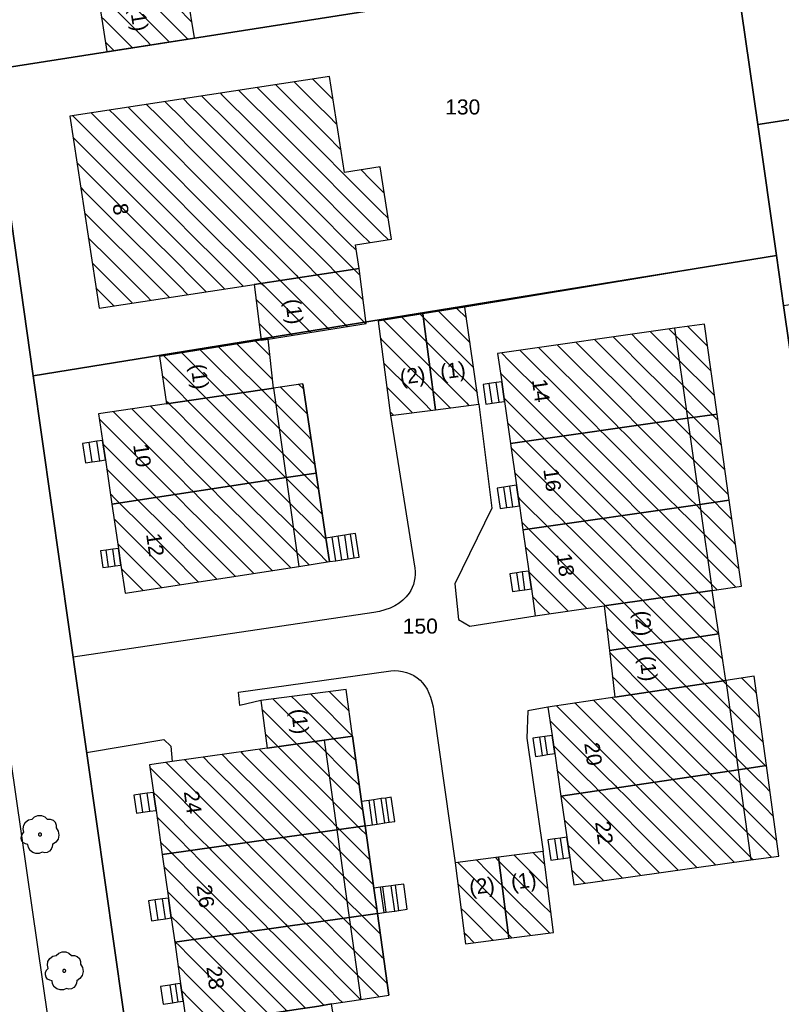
# Model space of a CAD drawing. Extents: x 32394465 to 32399599, y 5706239 to 5708675.
# Tile 17 of 40: x 32395195 to 32395246, y 5706582 to 5706647. Entities that reach past the tile are written whole.
import ezdxf
from ezdxf.enums import TextEntityAlignment as Align

# ---------------------------------------------------------------- set-up
doc = ezdxf.new("R2010")
doc.units = 0
doc.linetypes.add('LT00000', pattern=[0])
for name, color, linetype, lineweight in [('Baumstandorte', 250, 'LT00000', 18), ('BauwerkeSiedlung_Umring', 250, 'LT00000', 18), ('BauwerkeVerkehr_Umring', 250, 'LT00000', 18), ('BesondereGebaeudelinie', 250, 'LT00000', 18), ('Flurstueck_Umring', 250, 'LT00000', 18), ('Flurstuecksnummer', 250, 'LT00000', 18), ('Gebaeude_Fuellung', 250, 'LT00000', 18), ('Gebaeude_Umring', 250, 'LT00000', 18), ('GebaeudeBauteil_Umring', 250, 'LT00000', 18), ('GebaeudeHausnummer', 250, 'LT00000', 18), ('GebaeudePseudonummer', 250, 'LT00000', 18), ('NutzungSiedlung_Umring', 250, 'LT00000', 18), ('NutzungVerkehr_Umring', 250, 'LT00000', 18)]:
    doc.layers.add(name, color=color, linetype=linetype, lineweight=lineweight)
doc.styles.add('TS100', font='arial.ttf', dxfattribs={"height": 0.2})
pattern_1 = [(-45, (0, 0), (0.707106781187, 0.707106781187), [1])]

# ---------------------------------------------------------------- blocks, each defined once
blk = doc.blocks.new('SYMB1123')
at = {"color": 250, "linetype": 'ByBlock', "lineweight": -3, "flags": 128}
for points in [[(-0.424, 0.059), (-0.446, 0.153), (-0.431, 0.248), (-0.381, 0.33), (-0.303, 0.387), (-0.21, 0.409)], [(-0.424, 0.059), (-0.446, 0.153), (-0.431, 0.248), (-0.381, 0.33), (-0.303, 0.387), (-0.21, 0.409)], [(-0.21, 0.409), (-0.141, 0.473), (-0.053, 0.506), (0.04, 0.506), (0.127, 0.473), (0.196, 0.409)], [(-0.21, 0.409), (-0.141, 0.473), (-0.053, 0.506), (0.04, 0.506), (0.127, 0.473), (0.196, 0.409)], [(0.196, 0.409), (0.275, 0.41), (0.348, 0.38), (0.404, 0.325), (0.434, 0.252), (0.433, 0.173)], [(0.196, 0.409), (0.275, 0.41), (0.348, 0.38), (0.404, 0.325), (0.434, 0.252), (0.433, 0.173)], [(-0.323, -0.263), (-0.385, -0.251), (-0.439, -0.218), (-0.478, -0.168), (-0.497, -0.108), (-0.494, -0.044), (-0.468, 0.014), (-0.424, 0.059)], [(-0.323, -0.263), (-0.385, -0.251), (-0.439, -0.218), (-0.478, -0.168), (-0.497, -0.108), (-0.494, -0.044), (-0.468, 0.014), (-0.424, 0.059)], [(0.433, 0.173), (0.488, 0.084), (0.505, -0.019), (0.481, -0.121), (0.42, -0.207), (0.332, -0.263)], [(0.433, 0.173), (0.488, 0.084), (0.505, -0.019), (0.481, -0.121), (0.42, -0.207), (0.332, -0.263)], [(0.061, -0.47), (-0.02, -0.505), (-0.109, -0.508), (-0.193, -0.481), (-0.262, -0.426), (-0.307, -0.35), (-0.323, -0.263)], [(0.061, -0.47), (-0.02, -0.505), (-0.109, -0.508), (-0.193, -0.481), (-0.262, -0.426), (-0.307, -0.35), (-0.323, -0.263)], [(0.332, -0.263), (0.329, -0.331), (0.302, -0.394), (0.256, -0.444), (0.195, -0.476), (0.128, -0.485), (0.061, -0.47)], [(0.332, -0.263), (0.329, -0.331), (0.302, -0.394), (0.256, -0.444), (0.195, -0.476), (0.128, -0.485), (0.061, -0.47)]]:
    blk.add_lwpolyline(points, dxfattribs=at)
at = {"color": 250, "linetype": 'ByBlock', "lineweight": 18, "flags": 128}
for points in [[(-0.424, 0.059), (-0.446, 0.153), (-0.431, 0.248), (-0.381, 0.33), (-0.303, 0.387), (-0.21, 0.409)], [(-0.21, 0.409), (-0.141, 0.473), (-0.053, 0.506), (0.04, 0.506), (0.127, 0.473), (0.196, 0.409)], [(0.196, 0.409), (0.275, 0.41), (0.348, 0.38), (0.404, 0.325), (0.434, 0.252), (0.433, 0.173)], [(-0.323, -0.263), (-0.385, -0.251), (-0.439, -0.218), (-0.478, -0.168), (-0.497, -0.108), (-0.494, -0.044), (-0.468, 0.014), (-0.424, 0.059)], [(0.433, 0.173), (0.488, 0.084), (0.505, -0.019), (0.481, -0.121), (0.42, -0.207), (0.332, -0.263)], [(0.061, -0.47), (-0.02, -0.505), (-0.109, -0.508), (-0.193, -0.481), (-0.262, -0.426), (-0.307, -0.35), (-0.323, -0.263)], [(0.332, -0.263), (0.329, -0.331), (0.302, -0.394), (0.256, -0.444), (0.195, -0.476), (0.128, -0.485), (0.061, -0.47)]]:
    blk.add_lwpolyline(points, dxfattribs=at)
at = {"color": 250, "linetype": 'ByBlock', "lineweight": -3, "flags": 128}
blk.add_lwpolyline([(0.04, 0), (0.038, 0.014), (0.031, 0.026), (0.02, 0.035), (0.007, 0.039), (-0.007, 0.039), (-0.02, 0.035), (-0.031, 0.026), (-0.038, 0.014), (-0.04, 0), (-0.038, -0.014), (-0.031, -0.026), (-0.02, -0.035), (-0.007, -0.039), (0.007, -0.039), (0.02, -0.035), (0.031, -0.026), (0.038, -0.014), (0.04, 0)], close=True, dxfattribs=at)
blk.add_lwpolyline([(0.04, 0), (0.038, 0.014), (0.031, 0.026), (0.02, 0.035), (0.007, 0.039), (-0.007, 0.039), (-0.02, 0.035), (-0.031, 0.026), (-0.038, 0.014), (-0.04, 0), (-0.038, -0.014), (-0.031, -0.026), (-0.02, -0.035), (-0.007, -0.039), (0.007, -0.039), (0.02, -0.035), (0.031, -0.026), (0.038, -0.014), (0.04, 0)], close=True, dxfattribs=at)
at = {"color": 250, "linetype": 'ByBlock', "lineweight": 18, "flags": 128}
blk.add_lwpolyline([(0.04, 0), (0.038, 0.014), (0.031, 0.026), (0.02, 0.035), (0.007, 0.039), (-0.007, 0.039), (-0.02, 0.035), (-0.031, 0.026), (-0.038, 0.014), (-0.04, 0), (-0.038, -0.014), (-0.031, -0.026), (-0.02, -0.035), (-0.007, -0.039), (0.007, -0.039), (0.02, -0.035), (0.031, -0.026), (0.038, -0.014), (0.04, 0)], close=True, dxfattribs=at)

msp = doc.modelspace()

# ---------------------------------------------------------------- hatches: boundary and pattern name
at = {"layer": 'Gebaeude_Fuellung', "linetype": 'Continuous', "lineweight": 25}
h = msp.add_hatch(dxfattribs=at)
h.set_pattern_fill('LT_0', color=255, angle=-45, style=0, pattern_type=2)
h.set_pattern_definition(pattern_1)
h.paths.add_polyline_path([(32395200.725, 5706645.194), (32395200.277, 5706648.042), (32395206.092, 5706648.956), (32395206.54, 5706646.109)])
h = msp.add_hatch(dxfattribs=at)
h.set_pattern_fill('LT_0', color=255, angle=-45, style=0, pattern_type=2)
h.set_pattern_definition(pattern_1)
h.paths.add_polyline_path([(32395217.241, 5706632.347), (32395217.481, 5706630.784), (32395210.514, 5706629.715), (32395200.221, 5706628.136), (32395198.264, 5706640.896), (32395215.523, 5706643.544), (32395216.503, 5706637.154), (32395218.89, 5706637.521), (32395219.627, 5706632.713)])
h = msp.add_hatch(dxfattribs=at)
h.set_pattern_fill('LT_0', color=255, angle=-45, style=0, pattern_type=2)
h.set_pattern_definition(pattern_1)
h.paths.add_polyline_path([(32395211.447, 5706626.081), (32395210.986, 5706626.006), (32395210.514, 5706629.715), (32395217.481, 5706630.784), (32395217.951, 5706627.124)])
h = msp.add_hatch(dxfattribs=at)
h.set_pattern_fill('LT_0', color=255, angle=-45, style=0, pattern_type=2)
h.set_pattern_definition(pattern_1)
h.paths.add_polyline_path([(32395222.551, 5706621.385), (32395221.723, 5706627.753), (32395224.518, 5706628.215), (32395225.433, 5706621.759)])
h = msp.add_hatch(dxfattribs=at)
h.set_pattern_fill('LT_0', color=255, angle=-45, style=0, pattern_type=2)
h.set_pattern_definition(pattern_1)
h.paths.add_polyline_path([(32395219.579, 5706620.997), (32395218.76, 5706627.264), (32395221.723, 5706627.753), (32395222.551, 5706621.385)])
h = msp.add_hatch(dxfattribs=at)
h.set_pattern_fill('LT_0', color=255, angle=-45, style=0, pattern_type=2)
h.set_pattern_definition(pattern_1)
h.paths.add_polyline_path([(32395239.297, 5706620.821), (32395227.546, 5706619.14), (32395227.145, 5706621.946), (32395226.958, 5706623.244), (32395226.69, 5706625.117), (32395238.441, 5706626.799), (32395240.421, 5706627.082), (32395241.267, 5706621.102)])
h = msp.add_hatch(dxfattribs=at)
h.set_pattern_fill('LT_0', color=255, angle=-45, style=0, pattern_type=2)
h.set_pattern_definition(pattern_1)
h.paths.add_polyline_path([(32395204.694, 5706621.779), (32395204.232, 5706624.923), (32395210.986, 5706626.006), (32395211.447, 5706626.081), (32395211.802, 5706622.823)])
h = msp.add_hatch(dxfattribs=at)
h.set_pattern_fill('LT_0', color=255, angle=-45, style=0, pattern_type=2)
h.set_pattern_definition(pattern_1)
h.paths.add_polyline_path([(32395212.648, 5706616.878), (32395201.062, 5706615.11), (32395200.63, 5706618.05), (32395200.438, 5706619.348), (32395200.178, 5706621.116), (32395204.694, 5706621.779), (32395211.802, 5706622.823), (32395213.75, 5706623.112), (32395214.634, 5706617.181)])
h = msp.add_hatch(dxfattribs=at)
h.set_pattern_fill('LT_0', color=255, angle=-45, style=0, pattern_type=2)
h.set_pattern_definition(pattern_1)
h.paths.add_polyline_path([(32395240.116, 5706615.095), (32395228.368, 5706613.415), (32395228.139, 5706615.009), (32395227.945, 5706616.364), (32395227.546, 5706619.14), (32395239.297, 5706620.821), (32395241.267, 5706621.102), (32395242.077, 5706615.375)])
h = msp.add_hatch(dxfattribs=at)
h.set_pattern_fill('LT_0', color=255, angle=-45, style=0, pattern_type=2)
h.set_pattern_definition(pattern_1)
h.paths.add_polyline_path([(32395213.488, 5706610.978), (32395201.934, 5706609.19), (32395201.657, 5706611.069), (32395201.494, 5706612.174), (32395201.062, 5706615.11), (32395212.648, 5706616.878), (32395214.634, 5706617.181), (32395215.277, 5706612.859), (32395215.51, 5706611.292)])
h = msp.add_hatch(dxfattribs=at)
h.set_pattern_fill('LT_0', color=255, angle=-45, style=0, pattern_type=2)
h.set_pattern_definition(pattern_1)
h.paths.add_polyline_path([(32395240.935, 5706609.378), (32395233.769, 5706608.351), (32395229.188, 5706607.694), (32395228.93, 5706609.49), (32395228.761, 5706610.67), (32395228.368, 5706613.415), (32395240.116, 5706615.095), (32395242.077, 5706615.375), (32395242.884, 5706609.658)])
h = msp.add_hatch(dxfattribs=at)
h.set_pattern_fill('LT_0', color=255, angle=-45, style=0, pattern_type=2)
h.set_pattern_definition(pattern_1)
h.paths.add_polyline_path([(32395234.11, 5706605.387), (32395233.769, 5706608.351), (32395240.935, 5706609.378), (32395241.376, 5706606.486)])
h = msp.add_hatch(dxfattribs=at)
h.set_pattern_fill('LT_0', color=255, angle=-45, style=0, pattern_type=2)
h.set_pattern_definition(pattern_1)
h.paths.add_polyline_path([(32395234.469, 5706602.282), (32395234.11, 5706605.387), (32395241.376, 5706606.486), (32395241.844, 5706603.391)])
h = msp.add_hatch(dxfattribs=at)
h.set_pattern_fill('LT_0', color=255, angle=-45, style=0, pattern_type=2)
h.set_pattern_definition(pattern_1)
h.paths.add_polyline_path([(32395242.674, 5706597.467), (32395230.894, 5706595.717), (32395230.478, 5706598.539), (32395230.309, 5706599.742), (32395230.032, 5706601.619), (32395234.469, 5706602.282), (32395241.844, 5706603.391), (32395243.74, 5706603.677), (32395244.553, 5706597.75)])
h = msp.add_hatch(dxfattribs=at)
h.set_pattern_fill('LT_0', color=255, angle=-45, style=0, pattern_type=2)
h.set_pattern_definition(pattern_1)
h.paths.add_polyline_path([(32395215.157, 5706599.435), (32395211.374, 5706598.898), (32395210.958, 5706602.058), (32395216.627, 5706602.805), (32395217.036, 5706599.701)])
h = msp.add_hatch(dxfattribs=at)
h.set_pattern_fill('LT_0', color=255, angle=-45, style=0, pattern_type=2)
h.set_pattern_definition(pattern_1)
h.paths.add_polyline_path([(32395216.003, 5706593.471), (32395204.409, 5706591.825), (32395203.991, 5706594.764), (32395203.821, 5706595.957), (32395203.561, 5706597.79), (32395205.059, 5706598.003), (32395211.374, 5706598.898), (32395215.157, 5706599.435), (32395217.036, 5706599.701), (32395217.649, 5706595.357), (32395217.876, 5706593.738)])
h = msp.add_hatch(dxfattribs=at)
h.set_pattern_fill('LT_0', color=255, angle=-45, style=0, pattern_type=2)
h.set_pattern_definition(pattern_1)
h.paths.add_polyline_path([(32395243.516, 5706591.466), (32395231.749, 5706589.815), (32395231.488, 5706591.637), (32395231.289, 5706592.98), (32395230.894, 5706595.717), (32395242.674, 5706597.467), (32395244.553, 5706597.75), (32395245.38, 5706591.719)])
h = msp.add_hatch(dxfattribs=at)
h.set_pattern_fill('LT_0', color=255, angle=-45, style=0, pattern_type=2)
h.set_pattern_definition(pattern_1)
h.paths.add_polyline_path([(32395216.83, 5706587.64), (32395205.238, 5706585.994), (32395205.007, 5706587.615), (32395204.819, 5706588.936), (32395204.409, 5706591.825), (32395216.003, 5706593.471), (32395217.876, 5706593.738), (32395218.462, 5706589.587), (32395218.697, 5706587.907)])
h = msp.add_hatch(dxfattribs=at)
h.set_pattern_fill('LT_0', color=255, angle=-45, style=0, pattern_type=2)
h.set_pattern_definition(pattern_1)
h.paths.add_polyline_path([(32395227.428, 5706586.271), (32395226.739, 5706591.642), (32395229.715, 5706592.024), (32395230.408, 5706586.655)])
h = msp.add_hatch(dxfattribs=at)
h.set_pattern_fill('LT_0', color=255, angle=-45, style=0, pattern_type=2)
h.set_pattern_definition(pattern_1)
h.paths.add_polyline_path([(32395224.552, 5706585.892), (32395223.875, 5706591.28), (32395226.739, 5706591.642), (32395227.428, 5706586.271)])
h = msp.add_hatch(dxfattribs=at)
h.set_pattern_fill('LT_0', color=255, angle=-45, style=0, pattern_type=2)
h.set_pattern_definition(pattern_1)
h.paths.add_polyline_path([(32395217.602, 5706582.195), (32395215.661, 5706581.895), (32395214.804, 5706581.762), (32395214.356, 5706581.692), (32395213.439, 5706581.55), (32395211.297, 5706581.219), (32395206.033, 5706580.403), (32395205.794, 5706582.081), (32395205.627, 5706583.254), (32395205.238, 5706585.994), (32395216.83, 5706587.64), (32395218.697, 5706587.907), (32395219.463, 5706582.484)])

# ---------------------------------------------------------------- linework, layer by layer
at = {"layer": 'BauwerkeSiedlung_Umring', "color": 255, "lineweight": 25}
for p, q in [((32395226.318, 5706621.827), (32395226.132, 5706623.124)), ((32395226.786, 5706621.895), (32395226.599, 5706623.191)), ((32395199.75, 5706617.922), (32395199.558, 5706619.219)), ((32395200.252, 5706617.995), (32395200.062, 5706619.293)), ((32395227.302, 5706614.889), (32395227.105, 5706616.242)), ((32395227.697, 5706614.946), (32395227.501, 5706616.3)), ((32395216.344, 5706611.42), (32395216.103, 5706612.985)), ((32395216.768, 5706611.485), (32395216.529, 5706613.051)), ((32395217.146, 5706611.544), (32395216.908, 5706613.108)), ((32395215.94, 5706611.357), (32395215.701, 5706612.924)), ((32395200.83, 5706610.948), (32395200.669, 5706612.053)), ((32395201.28, 5706611.014), (32395201.119, 5706612.119)), ((32395228.145, 5706609.378), (32395227.974, 5706610.557)), ((32395228.503, 5706609.429), (32395228.333, 5706610.608)), ((32395229.666, 5706598.42), (32395229.492, 5706599.626)), ((32395230.003, 5706598.469), (32395229.83, 5706599.674)), ((32395203.116, 5706594.638), (32395202.943, 5706595.831)), ((32395203.584, 5706594.706), (32395203.411, 5706595.898)), ((32395218.371, 5706593.809), (32395218.142, 5706595.426)), ((32395218.689, 5706593.855), (32395218.461, 5706595.472)), ((32395219.185, 5706593.924), (32395218.955, 5706595.542)), ((32395219.488, 5706593.968), (32395219.26, 5706595.585)), ((32395230.681, 5706591.521), (32395230.486, 5706592.865)), ((32395231.058, 5706591.575), (32395230.864, 5706592.92)), ((32395219.144, 5706587.97), (32395218.907, 5706589.65)), ((32395219.29, 5706587.991), (32395219.054, 5706589.671)), ((32395219.855, 5706588.072), (32395219.62, 5706589.75)), ((32395220.127, 5706588.111), (32395219.894, 5706589.788)), ((32395204.125, 5706587.489), (32395203.937, 5706588.81)), ((32395204.615, 5706587.559), (32395204.426, 5706588.88)), ((32395204.91, 5706583.151), (32395205.078, 5706581.979)), ((32395205.268, 5706583.203), (32395205.435, 5706582.03))]:
    msp.add_line(p, q, dxfattribs=at)
at = {"layer": 'BauwerkeSiedlung_Umring', "color": 255, "lineweight": 25, "flags": 128}
msp.add_lwpolyline([(32395245.214, 5706631.638), (32395224.518, 5706628.215), (32395221.723, 5706627.753), (32395218.76, 5706627.264)], dxfattribs=at)
for points in [[(32395226.318, 5706621.827), (32395226.786, 5706621.895), (32395227.145, 5706621.946), (32395226.958, 5706623.244), (32395226.599, 5706623.191), (32395226.132, 5706623.124), (32395225.728, 5706623.066), (32395225.915, 5706621.769), (32395226.318, 5706621.827)], [(32395199.75, 5706617.922), (32395200.252, 5706617.995), (32395200.63, 5706618.05), (32395200.438, 5706619.348), (32395200.062, 5706619.293), (32395199.558, 5706619.219), (32395199.107, 5706619.154), (32395199.299, 5706617.855), (32395199.75, 5706617.922)], [(32395227.302, 5706614.889), (32395227.697, 5706614.946), (32395228.139, 5706615.009), (32395227.945, 5706616.364), (32395227.501, 5706616.3), (32395227.105, 5706616.242), (32395226.652, 5706616.177), (32395226.849, 5706614.822), (32395227.302, 5706614.889)], [(32395215.94, 5706611.357), (32395216.344, 5706611.42), (32395216.768, 5706611.485), (32395217.146, 5706611.544), (32395217.479, 5706611.595), (32395217.241, 5706613.16), (32395216.908, 5706613.108), (32395216.529, 5706613.051), (32395216.103, 5706612.985), (32395215.701, 5706612.924), (32395215.277, 5706612.859), (32395215.51, 5706611.292), (32395215.94, 5706611.357)], [(32395200.83, 5706610.948), (32395201.28, 5706611.014), (32395201.657, 5706611.069), (32395201.494, 5706612.174), (32395201.119, 5706612.119), (32395200.669, 5706612.053), (32395200.307, 5706612), (32395200.467, 5706610.896), (32395200.83, 5706610.948)], [(32395228.145, 5706609.378), (32395228.503, 5706609.429), (32395228.93, 5706609.49), (32395228.761, 5706610.67), (32395228.333, 5706610.608), (32395227.974, 5706610.557), (32395227.502, 5706610.488), (32395227.672, 5706609.309), (32395228.145, 5706609.378)], [(32395229.666, 5706598.42), (32395230.003, 5706598.469), (32395230.478, 5706598.539), (32395230.309, 5706599.742), (32395229.83, 5706599.674), (32395229.492, 5706599.626), (32395229.021, 5706599.559), (32395229.194, 5706598.352), (32395229.666, 5706598.42)], [(32395203.116, 5706594.638), (32395203.584, 5706594.706), (32395203.991, 5706594.764), (32395203.821, 5706595.957), (32395203.411, 5706595.898), (32395202.943, 5706595.831), (32395202.522, 5706595.77), (32395202.695, 5706594.577), (32395203.116, 5706594.638)], [(32395218.371, 5706593.809), (32395218.689, 5706593.855), (32395219.185, 5706593.924), (32395219.488, 5706593.968), (32395219.849, 5706594.019), (32395219.62, 5706595.635), (32395219.26, 5706595.585), (32395218.955, 5706595.542), (32395218.461, 5706595.472), (32395218.142, 5706595.426), (32395217.649, 5706595.357), (32395217.876, 5706593.738), (32395218.371, 5706593.809)], [(32395230.681, 5706591.521), (32395231.058, 5706591.575), (32395231.488, 5706591.637), (32395231.289, 5706592.98), (32395230.864, 5706592.92), (32395230.486, 5706592.865), (32395230.029, 5706592.799), (32395230.223, 5706591.454), (32395230.681, 5706591.521)], [(32395219.144, 5706587.97), (32395219.29, 5706587.991), (32395219.855, 5706588.072), (32395220.127, 5706588.111), (32395220.688, 5706588.19), (32395220.454, 5706589.865), (32395219.894, 5706589.788), (32395219.62, 5706589.75), (32395219.054, 5706589.671), (32395218.907, 5706589.65), (32395218.462, 5706589.587), (32395218.697, 5706587.907), (32395219.144, 5706587.97)], [(32395204.125, 5706587.489), (32395204.615, 5706587.559), (32395205.007, 5706587.615), (32395204.819, 5706588.936), (32395204.426, 5706588.88), (32395203.937, 5706588.81), (32395203.499, 5706588.748), (32395203.687, 5706587.427), (32395204.125, 5706587.489)], [(32395205.078, 5706581.979), (32395205.435, 5706582.03), (32395205.794, 5706582.081), (32395205.627, 5706583.254), (32395205.268, 5706583.203), (32395204.91, 5706583.151), (32395204.299, 5706583.064), (32395204.467, 5706581.892), (32395205.078, 5706581.979)], [(32395213.624, 5706580.352), (32395214.538, 5706580.49), (32395214.988, 5706580.561), (32395215.846, 5706580.693), (32395215.661, 5706581.895), (32395214.804, 5706581.762), (32395214.356, 5706581.692), (32395213.439, 5706581.55), (32395211.297, 5706581.219), (32395211.482, 5706580.021), (32395213.624, 5706580.352)]]:
    msp.add_lwpolyline(points, close=True, dxfattribs=at)
at = {"layer": 'BauwerkeVerkehr_Umring', "color": 255, "lineweight": 25, "flags": 128}
for points in [[(32395198.599, 5706568.644), (32395181.878, 5706684.539), (32395176.428, 5706722.11), (32395176.383, 5706722.499), (32395176.358, 5706722.897), (32395176.355, 5706723.302), (32395176.372, 5706723.711), (32395176.41, 5706724.119), (32395176.469, 5706724.525), (32395176.547, 5706724.925), (32395176.645, 5706725.316), (32395176.762, 5706725.695), (32395176.896, 5706726.059), (32395177.047, 5706726.409), (32395177.215, 5706726.743), (32395177.399, 5706727.057), (32395177.597, 5706727.352), (32395177.81, 5706727.627), (32395178.037, 5706727.88), (32395178.261, 5706728.099), (32395178.508, 5706728.31), (32395178.778, 5706728.516), (32395179.076, 5706728.719), (32395179.395, 5706728.916), (32395179.752, 5706729.118), (32395180.157, 5706729.333), (32395180.718, 5706729.616)], [(32395225.433, 5706621.759), (32395226.313, 5706614.848), (32395223.838, 5706609.826), (32395224.098, 5706607.437), (32395224.85, 5706607), (32395229.188, 5706607.694)], [(32395219.579, 5706620.997), (32395221.187, 5706610.849), (32395221.21, 5706610.642), (32395221.211, 5706610.429), (32395221.192, 5706610.212), (32395221.152, 5706609.997), (32395221.093, 5706609.784), (32395221.013, 5706609.577), (32395220.916, 5706609.38), (32395220.802, 5706609.195), (32395220.616, 5706608.957), (32395220.395, 5706608.738), (32395220.141, 5706608.54), (32395219.855, 5706608.363), (32395219.538, 5706608.209), (32395219.197, 5706608.08), (32395218.836, 5706607.979), (32395218.463, 5706607.908), (32395198.481, 5706604.953)], [(32395210.958, 5706602.058), (32395209.554, 5706601.724), (32395209.466, 5706602.623), (32395219.595, 5706604.032), (32395219.848, 5706604.052), (32395220.11, 5706604.042), (32395220.375, 5706604.002), (32395220.636, 5706603.934), (32395220.887, 5706603.839), (32395221.125, 5706603.72), (32395221.344, 5706603.578), (32395221.538, 5706603.416), (32395221.707, 5706603.238), (32395221.861, 5706603.035), (32395221.998, 5706602.807), (32395222.121, 5706602.555), (32395222.228, 5706602.277), (32395222.32, 5706601.974), (32395222.397, 5706601.647), (32395222.458, 5706601.292), (32395223.875, 5706591.28)], [(32395230.032, 5706601.619), (32395228.702, 5706601.375), (32395228.618, 5706599.565), (32395229.715, 5706592.024)], [(32395199.367, 5706598.605), (32395204.518, 5706599.463), (32395204.978, 5706599.023), (32395205.059, 5706598.003)]]:
    msp.add_lwpolyline(points, dxfattribs=at)
at = {"layer": 'BesondereGebaeudelinie', "color": 255, "lineweight": 25}
for p, q in [((32395241.267, 5706621.102), (32395240.421, 5706627.082)), ((32395241.267, 5706621.102), (32395240.421, 5706627.082)), ((32395213.75, 5706623.112), (32395214.634, 5706617.181)), ((32395213.75, 5706623.112), (32395214.634, 5706617.181)), ((32395242.077, 5706615.375), (32395241.267, 5706621.102)), ((32395242.077, 5706615.375), (32395241.267, 5706621.102)), ((32395242.884, 5706609.658), (32395242.077, 5706615.375)), ((32395242.884, 5706609.658), (32395242.077, 5706615.375)), ((32395244.553, 5706597.75), (32395243.74, 5706603.677)), ((32395244.553, 5706597.75), (32395243.74, 5706603.677)), ((32395245.38, 5706591.719), (32395244.553, 5706597.75)), ((32395245.38, 5706591.719), (32395244.553, 5706597.75)), ((32395218.697, 5706587.907), (32395219.463, 5706582.484)), ((32395218.697, 5706587.907), (32395219.463, 5706582.484))]:
    msp.add_line(p, q, dxfattribs=at)
at = {"layer": 'BesondereGebaeudelinie', "color": 255, "lineweight": 25, "flags": 128}
for points in [[(32395214.634, 5706617.181), (32395215.277, 5706612.859), (32395215.51, 5706611.292)], [(32395214.634, 5706617.181), (32395215.277, 5706612.859), (32395215.51, 5706611.292)], [(32395217.036, 5706599.701), (32395217.649, 5706595.357), (32395217.876, 5706593.738)], [(32395217.036, 5706599.701), (32395217.649, 5706595.357), (32395217.876, 5706593.738)], [(32395217.876, 5706593.738), (32395218.462, 5706589.587), (32395218.697, 5706587.907)], [(32395217.876, 5706593.738), (32395218.462, 5706589.587), (32395218.697, 5706587.907)]]:
    msp.add_lwpolyline(points, dxfattribs=at)
at = {"layer": 'Flurstueck_Umring', "color": 8, "lineweight": 25, "flags": 128}
for points in [[(32395203.002, 5706573.123), (32395195.829, 5706623.637), (32395192.944, 5706643.962), (32395190.665, 5706660.014), (32395188.364, 5706676.214), (32395187.78, 5706680.317), (32395183.908, 5706707.584), (32395181.58, 5706723.213), (32395179.926, 5706735.622), (32395165.49, 5706730.096), (32395167.25, 5706717.763), (32395167.583, 5706715.428), (32395167.875, 5706713.383), (32395170.37, 5706695.902), (32395172.984, 5706677.586), (32395176.856, 5706650.448), (32395177.091, 5706648.806), (32395179.848, 5706629.488), (32395181.121, 5706620.563), (32395182.722, 5706609.346), (32395183.181, 5706606.132), (32395183.548, 5706603.56), (32395187.065, 5706578.911), (32395187.464, 5706578.766), (32395203.002, 5706573.123)], [(32395233.211, 5706715.359), (32395234.173, 5706708.653), (32395237.129, 5706688.043), (32395237.716, 5706683.947), (32395240.037, 5706667.761), (32395241.123, 5706660.193), (32395242.339, 5706651.714), (32395243.971, 5706640.337), (32395255.976, 5706642.173), (32395270.425, 5706644.384), (32395278.223, 5706645.577), (32395285.598, 5706646.705), (32395277.62, 5706700.391), (32395277.17, 5706703.427), (32395254.709, 5706700.102), (32395251.894, 5706718.305), (32395234.741, 5706715.71), (32395233.211, 5706715.359)], [(32395192.944, 5706643.962), (32395242.339, 5706651.714), (32395241.123, 5706660.193), (32395240.037, 5706667.761), (32395223.265, 5706665.129), (32395190.665, 5706660.014), (32395192.944, 5706643.962)], [(32395192.944, 5706643.962), (32395195.829, 5706623.637), (32395245.214, 5706631.638), (32395243.971, 5706640.337), (32395242.339, 5706651.714), (32395192.944, 5706643.962)], [(32395243.971, 5706640.337), (32395245.214, 5706631.638), (32395245.689, 5706628.314), (32395246.538, 5706628.439), (32395272.254, 5706632.241), (32395281.954, 5706633.676), (32395287.415, 5706634.483), (32395285.598, 5706646.705), (32395278.223, 5706645.577), (32395270.425, 5706644.384), (32395255.976, 5706642.173), (32395243.971, 5706640.337)], [(32395241.27, 5706559.227), (32395244.111, 5706566.899), (32395244.707, 5706568.508), (32395246.643, 5706573.736), (32395251.583, 5706587.078), (32395250.437, 5706595.094), (32395248.957, 5706605.45), (32395247.317, 5706616.924), (32395245.689, 5706628.314), (32395245.214, 5706631.638), (32395195.829, 5706623.637), (32395203.002, 5706573.123), (32395241.27, 5706559.227)]]:
    msp.add_lwpolyline(points, close=True, dxfattribs=at)
at = {"layer": 'Gebaeude_Umring', "color": 255, "lineweight": 25, "flags": 128}
for points in [[(32395200.725, 5706645.194), (32395206.54, 5706646.109), (32395206.092, 5706648.956), (32395200.277, 5706648.042), (32395200.725, 5706645.194)], [(32395219.627, 5706632.713), (32395218.89, 5706637.521), (32395216.503, 5706637.154), (32395215.523, 5706643.544), (32395198.264, 5706640.896), (32395200.221, 5706628.136), (32395210.514, 5706629.715), (32395217.481, 5706630.784), (32395217.241, 5706632.347), (32395219.627, 5706632.713)], [(32395210.986, 5706626.006), (32395211.447, 5706626.081), (32395217.951, 5706627.124), (32395217.481, 5706630.784), (32395210.514, 5706629.715), (32395210.986, 5706626.006)], [(32395221.723, 5706627.753), (32395222.551, 5706621.385), (32395225.433, 5706621.759), (32395224.518, 5706628.215), (32395221.723, 5706627.753)], [(32395218.76, 5706627.264), (32395219.579, 5706620.997), (32395222.551, 5706621.385), (32395221.723, 5706627.753), (32395218.76, 5706627.264)], [(32395227.145, 5706621.946), (32395227.546, 5706619.14), (32395239.297, 5706620.821), (32395241.267, 5706621.102), (32395240.421, 5706627.082), (32395238.441, 5706626.799), (32395226.69, 5706625.117), (32395226.958, 5706623.244), (32395227.145, 5706621.946)], [(32395204.232, 5706624.923), (32395204.694, 5706621.779), (32395211.802, 5706622.823), (32395211.447, 5706626.081), (32395210.986, 5706626.006), (32395204.232, 5706624.923)], [(32395211.802, 5706622.823), (32395204.694, 5706621.779), (32395200.178, 5706621.116), (32395200.438, 5706619.348), (32395200.63, 5706618.05), (32395201.062, 5706615.11), (32395212.648, 5706616.878), (32395214.634, 5706617.181), (32395213.75, 5706623.112), (32395211.802, 5706622.823)], [(32395227.546, 5706619.14), (32395227.945, 5706616.364), (32395228.139, 5706615.009), (32395228.368, 5706613.415), (32395240.116, 5706615.095), (32395242.077, 5706615.375), (32395241.267, 5706621.102), (32395239.297, 5706620.821), (32395227.546, 5706619.14)], [(32395201.062, 5706615.11), (32395201.494, 5706612.174), (32395201.657, 5706611.069), (32395201.934, 5706609.19), (32395213.488, 5706610.978), (32395215.51, 5706611.292), (32395215.277, 5706612.859), (32395214.634, 5706617.181), (32395212.648, 5706616.878), (32395201.062, 5706615.11)], [(32395228.761, 5706610.67), (32395228.93, 5706609.49), (32395229.188, 5706607.694), (32395233.769, 5706608.351), (32395240.935, 5706609.378), (32395242.884, 5706609.658), (32395242.077, 5706615.375), (32395240.116, 5706615.095), (32395228.368, 5706613.415), (32395228.761, 5706610.67)], [(32395233.769, 5706608.351), (32395234.11, 5706605.387), (32395241.376, 5706606.486), (32395240.935, 5706609.378), (32395233.769, 5706608.351)], [(32395234.11, 5706605.387), (32395234.469, 5706602.282), (32395241.844, 5706603.391), (32395241.376, 5706606.486), (32395234.11, 5706605.387)], [(32395230.032, 5706601.619), (32395230.309, 5706599.742), (32395230.478, 5706598.539), (32395230.894, 5706595.717), (32395242.674, 5706597.467), (32395244.553, 5706597.75), (32395243.74, 5706603.677), (32395241.844, 5706603.391), (32395234.469, 5706602.282), (32395230.032, 5706601.619)], [(32395210.958, 5706602.058), (32395211.374, 5706598.898), (32395215.157, 5706599.435), (32395217.036, 5706599.701), (32395216.627, 5706602.805), (32395210.958, 5706602.058)], [(32395203.561, 5706597.79), (32395203.821, 5706595.957), (32395203.991, 5706594.764), (32395204.409, 5706591.825), (32395216.003, 5706593.471), (32395217.876, 5706593.738), (32395217.649, 5706595.357), (32395217.036, 5706599.701), (32395215.157, 5706599.435), (32395211.374, 5706598.898), (32395205.059, 5706598.003), (32395203.561, 5706597.79)], [(32395230.894, 5706595.717), (32395231.289, 5706592.98), (32395231.488, 5706591.637), (32395231.749, 5706589.815), (32395243.516, 5706591.466), (32395245.38, 5706591.719), (32395244.553, 5706597.75), (32395242.674, 5706597.467), (32395230.894, 5706595.717)], [(32395205.238, 5706585.994), (32395216.83, 5706587.64), (32395218.697, 5706587.907), (32395218.462, 5706589.587), (32395217.876, 5706593.738), (32395216.003, 5706593.471), (32395204.409, 5706591.825), (32395204.819, 5706588.936), (32395205.007, 5706587.615), (32395205.238, 5706585.994)], [(32395226.739, 5706591.642), (32395227.428, 5706586.271), (32395230.408, 5706586.655), (32395229.715, 5706592.024), (32395226.739, 5706591.642)], [(32395223.875, 5706591.28), (32395224.552, 5706585.892), (32395227.428, 5706586.271), (32395226.739, 5706591.642), (32395223.875, 5706591.28)], [(32395205.238, 5706585.994), (32395205.627, 5706583.254), (32395205.794, 5706582.081), (32395206.033, 5706580.403), (32395211.297, 5706581.219), (32395213.439, 5706581.55), (32395214.356, 5706581.692), (32395214.804, 5706581.762), (32395215.661, 5706581.895), (32395217.602, 5706582.195), (32395219.463, 5706582.484), (32395218.697, 5706587.907), (32395216.83, 5706587.64), (32395205.238, 5706585.994)]]:
    msp.add_lwpolyline(points, close=True, dxfattribs=at)
at = {"layer": 'GebaeudeBauteil_Umring', "color": 255, "lineweight": 25, "flags": 128}
for points in [[(32395241.267, 5706621.102), (32395240.421, 5706627.082), (32395238.441, 5706626.799), (32395239.297, 5706620.821), (32395241.267, 5706621.102)], [(32395214.634, 5706617.181), (32395213.75, 5706623.112), (32395211.802, 5706622.823), (32395212.648, 5706616.878), (32395214.634, 5706617.181)], [(32395242.077, 5706615.375), (32395241.267, 5706621.102), (32395239.297, 5706620.821), (32395240.116, 5706615.095), (32395242.077, 5706615.375)], [(32395215.51, 5706611.292), (32395215.277, 5706612.859), (32395214.634, 5706617.181), (32395212.648, 5706616.878), (32395213.488, 5706610.978), (32395215.51, 5706611.292)], [(32395242.884, 5706609.658), (32395242.077, 5706615.375), (32395240.116, 5706615.095), (32395240.935, 5706609.378), (32395242.884, 5706609.658)], [(32395244.553, 5706597.75), (32395243.74, 5706603.677), (32395241.844, 5706603.391), (32395242.674, 5706597.467), (32395244.553, 5706597.75)], [(32395217.876, 5706593.738), (32395217.649, 5706595.357), (32395217.036, 5706599.701), (32395215.157, 5706599.435), (32395216.003, 5706593.471), (32395217.876, 5706593.738)], [(32395245.38, 5706591.719), (32395244.553, 5706597.75), (32395242.674, 5706597.467), (32395243.516, 5706591.466), (32395245.38, 5706591.719)], [(32395218.697, 5706587.907), (32395218.462, 5706589.587), (32395217.876, 5706593.738), (32395216.003, 5706593.471), (32395216.83, 5706587.64), (32395218.697, 5706587.907)], [(32395219.463, 5706582.484), (32395218.697, 5706587.907), (32395216.83, 5706587.64), (32395217.602, 5706582.195), (32395219.463, 5706582.484)]]:
    msp.add_lwpolyline(points, close=True, dxfattribs=at)
at = {"layer": 'NutzungSiedlung_Umring', "color": 255, "lineweight": 25, "flags": 128}
for points in [[(32395247.004, 5706756.024), (32395245.26, 5706755.48), (32395239.523, 5706753.348), (32395238.965, 5706754.728), (32395238.453, 5706755.387), (32395237.666, 5706755.545), (32395229.126, 5706752.198), (32395228.019, 5706751.764), (32395228.046, 5706751.617), (32395217.515, 5706747.475), (32395217.023, 5706747.244), (32395216.581, 5706746.93), (32395216.202, 5706746.54), (32395215.899, 5706746.09), (32395215.681, 5706745.592), (32395215.557, 5706745.063), (32395215.529, 5706744.521), (32395215.599, 5706743.982), (32395215.764, 5706743.465), (32395216.122, 5706742.546), (32395215.793, 5706742.421), (32395211.659, 5706740.862), (32395210.321, 5706740.358), (32395208.909, 5706739.825), (32395208.736, 5706740.282), (32395203.711, 5706738.386), (32395198.84, 5706736.548), (32395199.198, 5706735.601), (32395194.41, 5706733.806), (32395194.392, 5706733.853), (32395187.262, 5706731.28), (32395187.899, 5706729.591), (32395183.892, 5706728.112), (32395182.666, 5706727.305), (32395181.869, 5706726.055), (32395181.628, 5706724.563), (32395181.845, 5706723.177), (32395181.58, 5706723.213), (32395183.908, 5706707.584), (32395187.78, 5706680.317), (32395188.364, 5706676.214), (32395190.665, 5706660.014), (32395192.944, 5706643.962), (32395195.829, 5706623.637), (32395245.214, 5706631.638), (32395245.689, 5706628.314), (32395247.317, 5706616.924), (32395248.957, 5706605.45), (32395250.437, 5706595.094), (32395251.583, 5706587.078), (32395246.643, 5706573.736), (32395244.707, 5706568.508), (32395244.111, 5706566.899), (32395241.27, 5706559.227), (32395252.328, 5706555.211), (32395263.103, 5706551.298), (32395265.779, 5706550.334), (32395269.339, 5706549.051), (32395301.849, 5706537.337), (32395295.65, 5706578.997), (32395293.994, 5706590.201), (32395292.417, 5706600.878), (32395290.818, 5706611.694), (32395289.125, 5706623.154), (32395287.415, 5706634.483), (32395285.598, 5706646.705), (32395278.223, 5706645.577), (32395270.425, 5706644.384), (32395255.976, 5706642.173), (32395243.971, 5706640.337), (32395242.339, 5706651.714), (32395241.123, 5706660.193), (32395240.037, 5706667.761), (32395223.265, 5706665.129), (32395220.735, 5706681.287), (32395220.094, 5706685.376), (32395220.37, 5706685.42), (32395215.948, 5706712.636), (32395217.918, 5706713.02), (32395218.926, 5706713.106), (32395220.484, 5706713.431), (32395233.211, 5706715.359), (32395234.741, 5706715.71), (32395251.894, 5706718.305), (32395254.709, 5706700.102), (32395277.17, 5706703.427), (32395274.849, 5706719.045), (32395274.796, 5706719.4), (32395274.431, 5706721.859), (32395256.528, 5706719.036), (32395252.446, 5706718.392), (32395251.188, 5706727.093), (32395250.531, 5706731.636), (32395247.004, 5706756.024)], [(32395251.894, 5706718.305), (32395234.741, 5706715.71), (32395233.211, 5706715.359), (32395220.484, 5706713.431), (32395218.926, 5706713.106), (32395217.918, 5706713.02), (32395215.948, 5706712.636), (32395220.37, 5706685.42), (32395220.094, 5706685.376), (32395220.735, 5706681.287), (32395223.265, 5706665.129), (32395240.037, 5706667.761), (32395241.123, 5706660.193), (32395242.339, 5706651.714), (32395243.971, 5706640.337), (32395255.976, 5706642.173), (32395270.425, 5706644.384), (32395278.223, 5706645.577), (32395285.598, 5706646.705), (32395277.62, 5706700.391), (32395277.17, 5706703.427), (32395254.709, 5706700.102), (32395251.894, 5706718.305)], [(32395241.27, 5706559.227), (32395244.111, 5706566.899), (32395244.707, 5706568.508), (32395246.643, 5706573.736), (32395251.583, 5706587.078), (32395250.437, 5706595.094), (32395248.957, 5706605.45), (32395247.317, 5706616.924), (32395245.689, 5706628.314), (32395245.214, 5706631.638), (32395195.829, 5706623.637), (32395203.002, 5706573.123), (32395241.27, 5706559.227)]]:
    msp.add_lwpolyline(points, close=True, dxfattribs=at)
at = {"layer": 'NutzungVerkehr_Umring', "color": 255, "lineweight": 25, "flags": 128}
msp.add_lwpolyline([(32395203.002, 5706573.123), (32395195.829, 5706623.637), (32395192.944, 5706643.962), (32395190.665, 5706660.014), (32395188.364, 5706676.214), (32395187.78, 5706680.317), (32395183.908, 5706707.584), (32395181.58, 5706723.213), (32395179.926, 5706735.622), (32395165.49, 5706730.096), (32395167.25, 5706717.763), (32395167.583, 5706715.428), (32395167.875, 5706713.383), (32395170.37, 5706695.902), (32395172.984, 5706677.586), (32395176.856, 5706650.448), (32395177.091, 5706648.806), (32395179.848, 5706629.488), (32395181.121, 5706620.563), (32395182.722, 5706609.346), (32395183.181, 5706606.132), (32395183.548, 5706603.56), (32395187.065, 5706578.911), (32395187.464, 5706578.766), (32395203.002, 5706573.123)], close=True, dxfattribs=at)

# ---------------------------------------------------------------- block references
at = {"layer": 'Baumstandorte', "color": 255, "xscale": 2.5, "yscale": 2.5, "zscale": 2.5}
for p in [(32395196.28, 5706593.16), (32395197.89, 5706584.1)]:
    msp.add_blockref('SYMB1123', p, dxfattribs=at)

# ---------------------------------------------------------------- texts
at = {"layer": 'Flurstuecksnummer', "color": 8, "lineweight": 25, "style": 'TS100', "width": 1.001073}
for s, p, p2 in [('130', (32395223.2013, 5706641.01), (32395225.5347, 5706641.01)), ('150', (32395220.3843, 5706606.509), (32395222.7177, 5706606.509))]:
    msp.add_text(s, height=1, dxfattribs=at).set_placement(p, p2, align=Align.FIT)
at = {"layer": 'GebaeudeHausnummer', "color": 255, "lineweight": 25, "style": 'TS100', "width": 1.001073}
for s, rotation, p, p2 in [('8', 278.284146, (32395201.0983, 5706635.0314), (32395201.2104, 5706634.2618)), ('14', 278.169426, (32395228.961, 5706623.364), (32395229.182, 5706621.8242)), ('10', 278.293708, (32395202.4722, 5706619.0494), (32395202.6966, 5706617.5101)), ('16', 277.992087, (32395229.7205, 5706617.429), (32395229.9368, 5706615.8885)), ('12', 278.231718, (32395203.3301, 5706613.1117), (32395203.5528, 5706611.5721)), ('18', 277.843434, (32395230.5917, 5706611.7883), (32395230.8039, 5706610.2473)), ('20', 277.969629, (32395232.4419, 5706599.2137), (32395232.6575, 5706597.6732)), ('24', 277.98329, (32395205.8357, 5706596.0029), (32395206.0517, 5706594.4624)), ('22', 278.008398, (32395233.1653, 5706593.9772), (32395233.382, 5706592.4368)), ('26', 277.959329, (32395206.681, 5706589.7666), (32395206.8964, 5706588.226)), ('28', 277.919359, (32395207.3326, 5706584.3442), (32395207.5469, 5706582.8035))]:
    msp.add_text(s, height=1, rotation=rotation, dxfattribs=at).set_placement(p, p2, align=Align.FIT)
at = {"layer": 'GebaeudePseudonummer', "color": 255, "lineweight": 25, "style": 'TS100', "width": 0.992431}
for s, rotation, p, p2 in [('(1)', 279.079398, (32395202.2408, 5706648.1506), (32395202.5082, 5706646.4774)), ('(1)', 277.154815, (32395212.5779, 5706628.6964), (32395212.7889, 5706627.0152)), ('(1)', 277.984464, (32395206.284, 5706624.3627), (32395206.5194, 5706622.6847)), ('(2)', 7.35175, (32395220.2554, 5706623.0538), (32395221.9359, 5706623.2706)), ('(1)', 7.360488, (32395222.9333, 5706623.4017), (32395224.6137, 5706623.6188)), ('(2)', 276.580205, (32395235.7727, 5706607.9809), (32395235.9669, 5706606.2976)), ('(1)', 276.736807, (32395236.1173, 5706604.9747), (32395236.3161, 5706603.292)), ('(1)', 276.598018, (32395212.9674, 5706601.4621), (32395213.1621, 5706599.7789)), ('(1)', 7.472163, (32395227.641, 5706589.486), (32395229.3211, 5706589.7063)), ('(2)', 7.009823, (32395224.8622, 5706589.1441), (32395226.544, 5706589.3509))]:
    msp.add_text(s, height=1, rotation=rotation, dxfattribs=at).set_placement(p, p2, align=Align.FIT)

doc.saveas('drawing.dxf')
